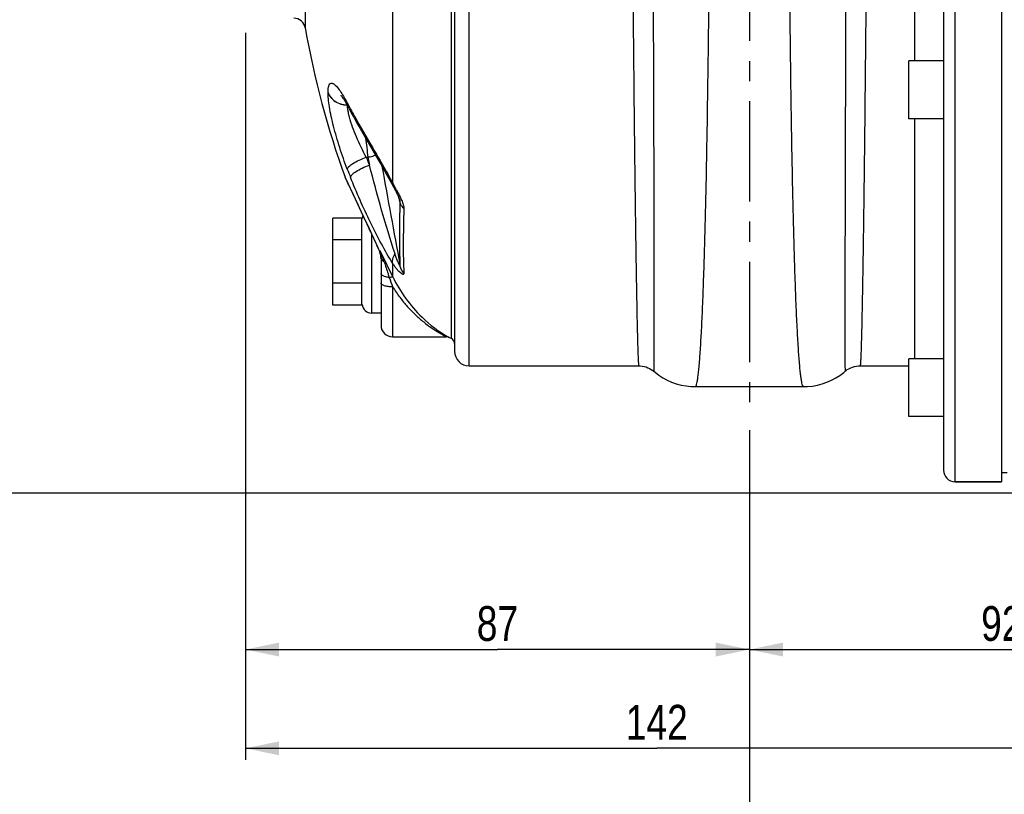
# Model space of a CAD drawing. Header units: millimetres. Extents: x 0 to 841, y 0 to 594.
# Tile 3 of 11: x 97 to 267, y 206 to 339. Entities that reach past the tile are written whole.
import ezdxf

# ---------------------------------------------------------------- set-up
doc = ezdxf.new("R2010")
doc.units = ezdxf.units.MM
doc.header["$LTSCALE"] = 46.2
doc.linetypes.add('CENTER', pattern=[0.6, 0.375, -0.075, 0.075, -0.075])
doc.layers.get('0').update_dxf_attribs({"linetype": 'CONTINUOUS'})
for name, color, linetype in [('ASSI', 7, 'CONTINUOUS'), ('GEOM', 7, 'CONTINUOUS'), ('QUOTE', 7, 'CONTINUOUS')]:
    doc.layers.add(name, color=color, linetype=linetype)
doc.styles.get("Standard").update_dxf_attribs({"font": 'txt', "width": 0.8})
doc.dimstyles.new('DIMSTYLE_1', dxfattribs={"dimtxt": 6, "dimasz": 5.8, "dimexe": 1, "dimexo": 2, "dimgap": 0.75, "dimtad": 1, "dimdec": 3, "dimtxsty": 'Standard', "dimblk": '_FILLED', "dimblk1": '_FILLED', "dimblk2": '_FILLED', "dimcen": 0.09, "dimadec": 3, "dimazin": 2, "dimtp": 0.3, "dimtm": 0.3, "dimtfac": 1, "dimtdec": 3, "dimtofl": 0, "dimtmove": 0, "dimatfit": 3, "dimldrblk": '_FILLED', "dimfxl": 0, "dimtolj": 1, "dimarcsym": 0})
doc.dimstyles.new('DIMSTYLE_3', dxfattribs={"dimtxt": 6, "dimasz": 5.8, "dimexe": 1, "dimexo": 2, "dimgap": 0.75, "dimtad": 1, "dimdec": 3, "dimtxsty": 'Standard', "dimblk": '_FILLED', "dimblk1": '_FILLED', "dimblk2": '_FILLED', "dimcen": 0.09, "dimadec": 3, "dimazin": 2, "dimtp": 0.5, "dimtm": 0.5, "dimtfac": 1, "dimtdec": 3, "dimtofl": 0, "dimtmove": 0, "dimatfit": 3, "dimldrblk": '_FILLED', "dimfxl": 0, "dimtolj": 1, "dimarcsym": 0})

# ---------------------------------------------------------------- blocks, each defined once
blk = doc.blocks.new('_FILLED')
at = {"color": 0, "linetype": 'ByBlock'}
blk.add_solid([(0, 0), (-1, 0.207), (-1, -0.207)], dxfattribs=at)
blk = doc.blocks.new('*D7')
at = {"layer": 'QUOTE', "color": 2, "linetype": 'Continuous'}
for p, q in [((222.5, 267.63), (222.5, 228.61)), ((315, 249.51), (315, 228.61)), ((222.5, 230.61), (268.75, 230.61)), ((315, 230.61), (268.75, 230.61))]:
    blk.add_line(p, q, dxfattribs=at)
at = {"layer": 'QUOTE', "color": 2, "linetype": 'Continuous', "xscale": 5.8, "yscale": 5.8, "zscale": 5.8, "rotation": 180}
blk.add_blockref('_FILLED', (222.5, 230.61), dxfattribs=at)
at = {"layer": 'QUOTE', "color": 2, "linetype": 'Continuous', "xscale": 5.8, "yscale": 5.8, "zscale": 5.8}
blk.add_blockref('_FILLED', (315, 230.61), dxfattribs=at)
at = {"layer": 'QUOTE', "color": 2, "linetype": 'Continuous', "insert": (268.75, 238.11), "char_height": 6, "width": 22.65, "attachment_point": 2, "line_spacing_factor": 0.9}
blk.add_mtext('92,5', dxfattribs=at)
blk = doc.blocks.new('*D8')
at = {"layer": 'QUOTE', "color": 2, "linetype": 'Continuous'}
for p, q in [((135.5, 337.09), (135.5, 228.61)), ((222.5, 268.49), (222.5, 228.61)), ((135.5, 230.61), (179, 230.61)), ((222.5, 230.61), (179, 230.61))]:
    blk.add_line(p, q, dxfattribs=at)
at = {"layer": 'QUOTE', "color": 2, "linetype": 'Continuous', "xscale": 5.8, "yscale": 5.8, "zscale": 5.8, "rotation": 180}
blk.add_blockref('_FILLED', (135.5, 230.61), dxfattribs=at)
at = {"layer": 'QUOTE', "color": 2, "linetype": 'Continuous', "xscale": 5.8, "yscale": 5.8, "zscale": 5.8}
blk.add_blockref('_FILLED', (222.5, 230.61), dxfattribs=at)
at = {"layer": 'QUOTE', "color": 2, "linetype": 'Continuous', "insert": (179, 238.11), "char_height": 6, "width": 13.2, "attachment_point": 2, "line_spacing_factor": 0.9}
blk.add_mtext('87', dxfattribs=at)
blk = doc.blocks.new('*D9')
at = {"layer": 'QUOTE', "color": 2, "linetype": 'Continuous'}
for p, q in [((135.5, 337.09), (135.5, 211.56)), ((277.5, 253.59), (277.5, 211.56)), ((135.5, 213.56), (206.5, 213.56)), ((277.5, 213.56), (206.5, 213.56))]:
    blk.add_line(p, q, dxfattribs=at)
at = {"layer": 'QUOTE', "color": 2, "linetype": 'Continuous', "xscale": 5.8, "yscale": 5.8, "zscale": 5.8, "rotation": 180}
blk.add_blockref('_FILLED', (135.5, 213.56), dxfattribs=at)
at = {"layer": 'QUOTE', "color": 2, "linetype": 'Continuous', "xscale": 5.8, "yscale": 5.8, "zscale": 5.8}
blk.add_blockref('_FILLED', (277.5, 213.56), dxfattribs=at)
at = {"layer": 'QUOTE', "color": 2, "linetype": 'Continuous', "insert": (206.5, 221.06), "char_height": 6, "width": 16.8, "attachment_point": 2, "line_spacing_factor": 0.9}
blk.add_mtext('142', dxfattribs=at)
blk = doc.blocks.new('*D11')
at = {"layer": 'QUOTE', "color": 2, "linetype": 'Continuous'}
for p, q in [((403.5, 248.59), (403.5, 195.84)), ((222.5, 244.72), (222.5, 195.84)), ((222.5, 197.84), (313, 197.84)), ((403.5, 197.84), (313, 197.84))]:
    blk.add_line(p, q, dxfattribs=at)
at = {"layer": 'QUOTE', "color": 2, "linetype": 'Continuous', "xscale": 5.8, "yscale": 5.8, "zscale": 5.8, "rotation": 180}
blk.add_blockref('_FILLED', (222.5, 197.84), dxfattribs=at)
at = {"layer": 'QUOTE', "color": 2, "linetype": 'Continuous', "xscale": 5.8, "yscale": 5.8, "zscale": 5.8}
blk.add_blockref('_FILLED', (403.5, 197.84), dxfattribs=at)
at = {"layer": 'QUOTE', "color": 2, "linetype": 'Continuous', "insert": (313, 205.34), "char_height": 6, "width": 12.6, "attachment_point": 2, "line_spacing_factor": 0.9}
blk.add_mtext('181', dxfattribs=at)
blk = doc.blocks.new('*D14')
at = {"layer": 'QUOTE', "color": 2, "linetype": 'Continuous'}
for p, q in [((126.43, 363.59), (85.95, 363.59)), ((87.95, 363.59), (87.95, 310.59)), ((87.95, 257.59), (87.95, 310.59)), ((273.5, 257.59), (85.95, 257.59))]:
    blk.add_line(p, q, dxfattribs=at)
at = {"layer": 'QUOTE', "color": 2, "linetype": 'Continuous', "xscale": 5.8, "yscale": 5.8, "zscale": 5.8}
for p, rotation in [((87.95, 363.59), 90), ((87.95, 257.59), 270)]:
    blk.add_blockref('_FILLED', p, dxfattribs=dict(at, rotation=rotation))
at = {"layer": 'QUOTE', "color": 2, "linetype": 'Continuous', "insert": (80.45, 310.59), "char_height": 6, "width": 16.2, "attachment_point": 2, "rotation": 90, "line_spacing_factor": 0.9}
blk.add_mtext('106', dxfattribs=at)
blk = doc.blocks.new('*D16')
at = {"layer": 'QUOTE', "color": 2, "linetype": 'Continuous'}
for p, q in [((201, 486.59), (69.66, 486.59)), ((71.66, 486.59), (71.66, 372.09)), ((71.66, 257.59), (71.66, 372.09)), ((273.5, 257.59), (69.66, 257.59))]:
    blk.add_line(p, q, dxfattribs=at)
at = {"layer": 'QUOTE', "color": 2, "linetype": 'Continuous', "xscale": 5.8, "yscale": 5.8, "zscale": 5.8}
for p, rotation in [((71.66, 486.59), 90), ((71.66, 257.59), 270)]:
    blk.add_blockref('_FILLED', p, dxfattribs=dict(at, rotation=rotation))
at = {"layer": 'QUOTE', "color": 2, "linetype": 'Continuous', "insert": (64.16, 372.09), "char_height": 6, "width": 19.8, "attachment_point": 2, "rotation": 90, "line_spacing_factor": 0.9}
blk.add_mtext('229', dxfattribs=at)

msp = doc.modelspace()

# ---------------------------------------------------------------- linework, layer by layer
at = {"layer": 'ASSI', "color": 2, "linetype": 'CENTER'}
msp.add_line((222.5042, 491.5915), (222.5042, 271.6278), dxfattribs=at)
at = {"layer": 'ASSI', "color": 7, "linetype": 'Continuous'}
for p, q in [((266.0042, 467.5915), (266.0042, 259.5915)), ((250.0042, 322.2366), (250.0042, 332.2366)), ((256.0042, 332.2366), (250.0042, 332.2366)), ((256.0042, 322.2366), (250.0042, 322.2366)), ((160.9042, 284.5915), (170.2135, 284.5915)), ((170.6247, 284.5031), (170.9971, 284.3395)), ((256.0042, 280.8229), (250.0042, 280.8229)), ((250.0042, 270.8241), (250.0042, 280.8218)), ((174.1042, 279.5915), (203.4034, 279.5915)), ((241.605, 279.5915), (250.0042, 279.5915)), ((256.0042, 270.8229), (250.0042, 270.8229)), ((267.0042, 261.0915), (266.0042, 261.0915)), ((258.0042, 259.5915), (266.0042, 259.5915))]:
    msp.add_line(p, q, dxfattribs=at)
msp.add_arc((293.6042, 363.5915), 150, 189.849027, 200.063168, dxfattribs=at)
at = {"layer": 'GEOM', "color": 9, "linetype": 'Continuous'}
for p, q in [((258.0042, 259.5915), (258.0042, 467.5915)), ((174.1042, 279.5915), (174.1042, 447.5915)), ((170.9971, 442.8435), (170.9971, 284.3395)), ((145.8149, 389.2494), (145.8149, 337.9336)), ((160.9198, 311.1189), (160.9198, 349.7513)), ((153.5651, 324.0293), (153.6264, 323.9164)), ((156.3601, 315.6093), (156.6453, 315.6095)), ((156.6453, 315.6095), (156.8926, 314.2519)), ((152.7164, 312.1126), (152.7069, 312.1331)), ((153.0401, 311.4117), (152.7164, 312.1126)), ((153.2984, 310.8534), (153.0401, 311.4117)), ((162.0284, 308.495), (161.8858, 309.0675)), ((162.076, 308.3038), (162.0284, 308.495)), ((162.1011, 308.2031), (162.076, 308.3038)), ((162.1622, 307.9576), (162.1011, 308.2031)), ((156.0383, 304.999), (155.9196, 305.2503)), ((156.0758, 304.9197), (156.0383, 304.999)), ((156.8818, 303.221), (156.8573, 303.2723)), ((156.8746, 303.2173), (156.8574, 303.2723)), ((157.3042, 288.6915), (157.3042, 302.3082)), ((158.7028, 299.2371), (158.7029, 299.4797)), ((158.7029, 299.4797), (158.8851, 299.1049)), ((160.919, 294.9572), (160.9195, 297.2794)), ((160.9041, 293.2189), (160.9042, 284.5915)), ((170.4723, 284.5878), (170.608, 284.5122)), ((170.608, 284.5122), (170.6247, 284.5031))]:
    msp.add_line(p, q, dxfattribs=at)
at = {"layer": 'GEOM', "color": 7, "linetype": 'Continuous'}
for p, q in [((256.0042, 465.5915), (256.0042, 261.5915)), ((171.6042, 445.0915), (171.6042, 282.0915)), ((251.0042, 394.9464), (251.0042, 332.2366)), ((153.2641, 324.2034), (153.2644, 324.2028)), ((153.3252, 324.0878), (153.2644, 324.2028)), ((251.0042, 322.2366), (251.0044, 280.8229)), ((152.7691, 311.9823), (152.7069, 312.1331)), ((152.7695, 311.9815), (154.4343, 308.3944)), ((160.7035, 311.1174), (161.3754, 309.8483)), ((161.3754, 309.8483), (161.4873, 309.6336)), ((154.4343, 308.3944), (155.8277, 305.4265)), ((150.6042, 290.086), (150.6042, 305.0971)), ((155.6042, 305.0971), (150.6042, 305.0971)), ((155.6042, 290.086), (155.6042, 305.0971)), ((155.8277, 305.4265), (157.0841, 302.7757)), ((157.0841, 302.7757), (157.5023, 301.8847)), ((155.6042, 301.3443), (150.6042, 301.3443)), ((157.5023, 301.8847), (157.7723, 301.3017)), ((157.7723, 301.3017), (158.0303, 300.7378)), ((158.0303, 300.7378), (158.272, 300.2015)), ((158.5924, 299.4725), (158.6611, 299.3122)), ((158.7806, 298.9749), (158.8275, 298.7903)), ((158.8275, 298.7903), (158.8642, 298.597)), ((158.9026, 298.1854), (158.9042, 298.0853)), ((158.9042, 298.2696), (158.9042, 286.5915)), ((155.6042, 293.8387), (150.6042, 293.8387)), ((155.6042, 290.086), (150.6042, 290.086)), ((158.9042, 288.6915), (157.3042, 288.6915)), ((203.4034, 279.5915), (203.4039, 279.5915)), ((241.605, 279.5915), (241.6045, 279.5915)), ((213.1777, 275.9915), (231.8306, 275.9915)), ((266.0042, 259.5915), (258.0042, 259.5915))]:
    msp.add_line(p, q, dxfattribs=at)
for points in [[(151.9619, 326.2848), (151.9577, 326.2889), (151.9623, 326.2839), (151.9932, 326.2495), (152.0489, 326.1829), (152.124, 326.0868), (152.2175, 325.9597), (152.3288, 325.7996), (152.4542, 325.6096)], [(152.4542, 325.6096), (152.5931, 325.3891), (152.7449, 325.1371), (152.907, 324.857), (153.078, 324.5499), (153.2641, 324.2034)], [(153.8184, 323.169), (154.1848, 322.5), (154.7391, 321.5032), (155.2835, 320.5393), (155.8131, 319.6134), (156.3297, 318.7192), (156.8418, 317.8391), (158.3508, 315.261)], [(158.3508, 315.261), (158.8429, 314.4168), (159.3269, 313.5795), (159.8003, 312.7502), (160.2603, 311.9294), (160.7035, 311.1174)], [(161.4873, 309.6336), (161.5945, 309.4247), (161.6464, 309.3222), (161.6969, 309.2212), (161.746, 309.1214), (161.7935, 309.0232), (161.8392, 308.9269), (161.8829, 308.8327), (161.9244, 308.7409), (161.9633, 308.6522), (161.999, 308.5676), (162.0314, 308.4878), (162.0598, 308.4141), (162.0836, 308.349), (162.0972, 308.3094)], [(162.0972, 308.3094), (162.1026, 308.2933), (162.1164, 308.249), (162.1248, 308.2195), (162.1273, 308.21)], [(158.272, 300.2015), (158.4923, 299.7033), (158.5924, 299.4725)], [(158.6612, 299.3121), (158.7243, 299.15), (158.7806, 298.9749)], [(158.8642, 298.597), (158.8896, 298.3951), (158.9026, 298.1854)], [(170.4949, 284.5511), (170.5054, 284.548), (170.5383, 284.5373)], [(170.5383, 284.5373), (170.5691, 284.5261), (170.5975, 284.5148), (170.6241, 284.5033)], [(203.4295, 279.5914), (203.6102, 279.5862), (203.9715, 279.5509), (204.3207, 279.4848), (204.6553, 279.3903), (204.9733, 279.2702), (205.2731, 279.127), (205.5534, 278.9637), (205.8124, 278.7835), (205.993, 278.6386)], [(239.0154, 278.6386), (239.1396, 278.7402), (239.3985, 278.927), (239.6793, 279.0968), (239.9801, 279.2462), (240.2993, 279.3722), (240.6356, 279.4721), (240.9866, 279.5434), (241.3497, 279.5834), (241.5794, 279.5914)], [(205.993, 278.6386), (206.1998, 278.4667), (206.8575, 277.9728), (207.5572, 277.5245), (208.2978, 277.1253), (209.0747, 276.7801), (209.8795, 276.4944), (210.7068, 276.2709), (211.5528, 276.1114), (212.4096, 276.0182), (213.177, 275.9916)], [(231.8313, 275.9916), (232.5503, 276.0149), (233.4074, 276.1044), (234.2541, 276.2601), (235.0825, 276.48), (235.8887, 276.7623), (236.6674, 277.1042), (237.4102, 277.5005), (238.1124, 277.9462), (238.7728, 278.4379), (239.0154, 278.6386)]]:
    msp.add_lwpolyline(points, dxfattribs=at)
for centre, radius, start, end in [((143.8444, 337.5915), 2, 9.849027, 90), ((293.6042, 363.5915), 150, 189.849027, 200.063168), ((233.7532, 366.6691), 91.0046, 207.898235, 208.554605), ((157.3042, 304.7915), 1.7, 154.116689, 172.5), ((157.3042, 290.3915), 1.7, 187.5, 270), ((160.9042, 286.5915), 2, 180, 270), ((170.2131, 283.5917), 1, 65.698243, 89.976397), ((170.6042, 283.42), 1, 0, 66.860277), ((174.1042, 282.0915), 2.5, 180, 270), ((258.0042, 261.5915), 2, 180, 270)]:
    msp.add_arc(centre, radius, start, end, dxfattribs=at)
at = {"layer": 'GEOM', "color": 9, "linetype": 'Continuous'}
for centre, radius, start, end in [((232.2438, 366.6999), 89.5049, 207.815975, 208.472775), ((282.4335, 394.0329), 146.6546, 208.561791, 209.127415), ((331.6376, 339.516), 176.6178, 186.704521, 187.779264), ((285.5638, 365.5106), 138.5054, 201.117636, 201.720817), ((285.3896, 364.636), 141.8337, 201.117609, 201.72079), ((255.4519, 362.9077), 107.7886, 208.715817, 208.997869), ((894.8161, 654.3179), 817.2003, 204.8531589, 205.2868679), ((-108.5029, 160.9663), 308.4366, 28.890859, 29.032902), ((872.2128, 643.6434), 792.2032, 205.3135548, 205.4454281), ((-17.7702, 220.1723), 193.3918, 25.205997, 25.431539), ((96.3056, 272.4511), 67.9042, 23.60978, 24.039306), ((115.7425, 280.9417), 46.6937, 23.067589, 23.61554), ((159.0436, 299.475), 0.4157, 203.080134, 214.940436), ((143.7196, 292.6369), 16.4718, 22.861403, 24.545823), ((155.0425, 298.2444), 3.8632, 12.241311, 18.647725), ((155.071, 298.25), 3.8342, 8.139463, 12.249537), ((155.4985, 298.0929), 3.4052, 6.688009, 8.914051), ((155.1302, 298.2585), 3.7743, 4.097588, 8.140156), ((155.4366, 298.0857), 3.4675, 1.81751, 6.686832), ((851.9587, 636.3911), 770.7872, 205.9500033, 206.2933919), ((155.273, 298.2685), 3.6312, 0.018175, 4.100522), ((142.8078, 292.2449), 17.4643, 17.594786, 22.88449), ((155.4, 298.0844), 3.5042, 359.999739, 1.819782), ((159.4933, 298.27), 0.5892, 180.040164, 188.954252), ((201.8361, 308.7273), 43.7715, 198.492407, 200.750195)]:
    msp.add_arc(centre, radius, start, end, dxfattribs=at)
for points, knots in [([(213.1771, 275.9915), (213.2235, 275.9916), (213.3219, 276.1432), (213.4, 276.4164), (213.5062, 276.8981), (213.604, 277.5491), (213.7075, 278.3903), (213.8552, 279.8711), (214.0304, 282.1696), (214.224, 285.4472), (214.4107, 289.3972), (214.5881, 293.9863), (214.7547, 299.1764), (214.9094, 304.9243), (215.0514, 311.1821), (215.1802, 317.8975), (215.3382, 327.6014), (215.4987, 340.4284), (215.6417, 356.3525), (215.7445, 372.5981), (215.8144, 388.6237), (215.8581, 403.895), (215.8818, 417.9031), (215.8885, 430.1809), (215.882, 440.3194), (215.8566, 447.9805), (215.8283, 452.2243), (215.7985, 453.8854)], [0, 0, 0, 0, 0.00078116, 0.00246681, 0.00516408, 0.00888882, 0.01364086, 0.01941385, 0.03397963, 0.05247394, 0.07474688, 0.10061533, 0.12986532, 0.16225415, 0.19751253, 0.23534696, 0.27544219, 0.36106164, 0.4515197, 0.54380243, 0.63483439, 0.72158154, 0.80115256, 0.87089536, 0.92848543, 0.97200348, 1, 1, 1, 1]), ([(231.8312, 275.9915), (231.7849, 275.9916), (231.6865, 276.1432), (231.6084, 276.4164), (231.5021, 276.8981), (231.4043, 277.5491), (231.3008, 278.3903), (231.1532, 279.8712), (230.9779, 282.1697), (230.7843, 285.4474), (230.5976, 289.3975), (230.4202, 293.9867), (230.2537, 299.1769), (230.0989, 304.9249), (229.957, 311.1828), (229.8281, 317.8984), (229.6701, 327.6025), (229.5096, 340.4296), (229.3667, 356.3539), (229.2639, 372.5997), (229.194, 388.6254), (229.1502, 403.8968), (229.1266, 417.9049), (229.1196, 430.1826), (229.1268, 440.3208), (229.1507, 447.9816), (229.1815, 452.2251), (229.2112, 453.886)], [0, 0, 0, 0, 0.00078117, 0.00246685, 0.00516417, 0.00888897, 0.0136411, 0.0194142, 0.03398025, 0.0524749, 0.07474824, 0.10061715, 0.12986764, 0.162257, 0.19751595, 0.23535095, 0.27544676, 0.36106733, 0.45152636, 0.54380982, 0.63484218, 0.72158929, 0.80115981, 0.87090157, 0.92849007, 0.97200601, 1, 1, 1, 1]), ([(205.7796, 449.0399), (205.752, 447.8218), (205.7267, 444.4319), (205.6945, 437.9944), (205.6822, 428.958), (205.6838, 417.6413), (205.7033, 404.443), (205.7376, 389.8283), (205.7833, 374.3122), (205.8356, 358.4413), (205.8889, 342.7749), (205.9308, 330.0985), (205.9603, 320.4724), (205.9794, 313.7902), (205.9955, 307.5532), (206.0082, 301.8164), (206.0176, 296.6304), (206.0236, 292.0409), (206.0257, 288.6081), (206.0255, 286.19), (206.0246, 284.6322), (206.023, 283.2502), (206.0206, 282.0469), (206.0174, 281.025), (206.0142, 280.2878), (206.0112, 279.7906), (206.0091, 279.487), (206.0065, 279.2317), (206.005, 279.0192), (206.0003, 278.8644), (206.0028, 278.732), (205.992, 278.693), (205.9984, 278.634), (205.993, 278.6386)], [0, 0, 0, 0, 0.021451, 0.05967856, 0.11333765, 0.18053889, 0.25891353, 0.34569896, 0.43783737, 0.53208179, 0.62511241, 0.71365285, 0.75525557, 0.79458505, 0.83129495, 0.86506034, 0.89558401, 0.92259713, 0.94585998, 0.95602038, 0.96516834, 0.97328487, 0.98035204, 0.98635301, 0.99127564, 0.99332919, 0.99510911, 0.99661413, 0.99784363, 0.99879723, 0.99947458, 0.99987539, 1, 1, 1, 1]), ([(239.2288, 449.0399), (239.2564, 447.8218), (239.2816, 444.4319), (239.3138, 437.9944), (239.3261, 428.958), (239.3246, 417.6412), (239.305, 404.4429), (239.2707, 389.8281), (239.225, 374.312), (239.1728, 358.4411), (239.1195, 342.7747), (239.0775, 330.0983), (239.048, 320.4721), (239.029, 313.79), (239.0129, 307.553), (239.0001, 301.8162), (238.9907, 296.6302), (238.9848, 292.0407), (238.9827, 288.6079), (238.9828, 286.1898), (238.9837, 284.6321), (238.9854, 283.25), (238.9878, 282.0467), (238.9909, 281.0249), (238.9941, 280.2877), (238.9971, 279.7906), (238.9992, 279.487), (239.0018, 279.2316), (239.0034, 279.0192), (239.008, 278.8643), (239.0055, 278.7319), (239.0164, 278.693), (239.01, 278.634), (239.0154, 278.6386)], [0, 0, 0, 0, 0.02145105, 0.05967874, 0.11333797, 0.18053937, 0.25891423, 0.34569989, 0.43783847, 0.53208306, 0.62511379, 0.71365432, 0.75525698, 0.79458649, 0.83129635, 0.8650616, 0.89558528, 0.92259824, 0.94586094, 0.95602136, 0.96516933, 0.97328561, 0.98035271, 0.98635368, 0.99127606, 0.99332953, 0.99510947, 0.99661459, 0.99784405, 0.99879753, 0.99947472, 0.99987541, 1, 1, 1, 1]), ([(202.1507, 446.7487), (202.129, 446.2569), (202.0963, 445.0336), (202.0386, 441.6586), (201.9951, 435.7701), (201.9696, 426.86), (201.9772, 410.8995), (202.0474, 392.8178), (202.1615, 373.2487), (202.2721, 357.7106), (202.3993, 342.3786), (202.5177, 329.9756), (202.6179, 320.5583), (202.6928, 314.0213), (202.7685, 307.9197), (202.8441, 302.3069), (202.9195, 297.2322), (202.9939, 292.7403), (203.057, 289.3797), (203.1073, 287.0117), (203.1429, 285.4855), (203.1777, 284.1308), (203.2118, 282.9506), (203.245, 281.9476), (203.2772, 281.124), (203.3048, 280.5502), (203.3273, 280.1831), (203.3425, 279.9748), (203.3573, 279.8162), (203.371, 279.6944), (203.3844, 279.6355), (203.3943, 279.5915), (203.4034, 279.5915)], [0, 0, 0, 0, 0.00883399, 0.02195786, 0.06057505, 0.11450276, 0.18185248, 0.34698639, 0.43898318, 0.53302867, 0.625827, 0.71412607, 0.75561224, 0.79483137, 0.83143987, 0.86511546, 0.89556265, 0.92251503, 0.94573464, 0.95588026, 0.96501846, 0.97313049, 0.98019817, 0.98620509, 0.99113955, 0.99499074, 0.99650707, 0.99774981, 0.9987188, 0.99941423, 0.99983755, 1, 1, 1, 1]), ([(242.8577, 446.7487), (242.8794, 446.2569), (242.9121, 445.0336), (242.9697, 441.6585), (243.0132, 435.7701), (243.0387, 426.8599), (243.0311, 410.8993), (242.9609, 392.8175), (242.8468, 373.2482), (242.7363, 357.71), (242.609, 342.378), (242.4906, 329.9749), (242.3904, 320.5576), (242.3155, 314.0207), (242.2399, 307.919), (242.1642, 302.3063), (242.0889, 297.2317), (242.0144, 292.7398), (241.9514, 289.3792), (241.901, 287.0112), (241.8655, 285.485), (241.8306, 284.1304), (241.7965, 282.9503), (241.7633, 281.9473), (241.7311, 281.1238), (241.7035, 280.5501), (241.681, 280.1829), (241.6659, 279.9747), (241.651, 279.8162), (241.6373, 279.6943), (241.6239, 279.6355), (241.614, 279.5915), (241.605, 279.5915)], [0, 0, 0, 0, 0.00883402, 0.02195796, 0.06057543, 0.11450353, 0.18185374, 0.34698883, 0.43898617, 0.53303212, 0.6258308, 0.71413008, 0.75561619, 0.7948353, 0.83144374, 0.86511905, 0.89556608, 0.92251818, 0.94573735, 0.9558829, 0.9650209, 0.97313255, 0.98020007, 0.98620677, 0.99114077, 0.99499173, 0.99650801, 0.99775058, 0.99871932, 0.9994145, 0.99983762, 1, 1, 1, 1]), ([(149.7481, 326.796), (149.748, 327.0545), (149.7621, 327.4143), (149.8507, 327.8481), (149.9498, 328.1295), (150.1216, 328.3508), (150.359, 328.3944), (150.5441, 328.3517), (150.7427, 328.2463), (151.0559, 328.0037), (151.4758, 327.5384), (152.002, 326.8072), (152.3519, 326.2366), (152.5365, 325.9194)], [0, 0, 0, 0, 0.1489167, 0.20654507, 0.25356119, 0.32219793, 0.35279274, 0.38745453, 0.42973352, 0.48137636, 0.6149025, 0.78865288, 1, 1, 1, 1]), ([(153.0811, 313.5357), (152.608, 314.7607), (151.7429, 317.2171), (150.7028, 320.8046), (150.0765, 323.6245), (149.8033, 325.5785), (149.748, 326.4191), (149.7481, 326.796)], [0, 0, 0, 0, 0.2870704, 0.56888116, 0.81621064, 0.91762224, 1, 1, 1, 1]), ([(149.7484, 326.785), (149.8543, 326.4744), (150.1903, 325.8749), (151.2353, 324.9365), (152.326, 324.6232), (153.0421, 324.6119)], [0, 0, 0, 0, 0.23656129, 0.48366094, 1, 1, 1, 1]), ([(149.7485, 326.8006), (149.8541, 326.491), (150.189, 325.8933), (151.2306, 324.957), (152.3175, 324.643), (153.0319, 324.63)], [0, 0, 0, 0, 0.23648056, 0.48353749, 1, 1, 1, 1]), ([(152.5365, 325.9194), (152.5816, 325.8418), (152.7684, 325.5163), (152.9479, 325.1865), (153.0811, 324.934)], [0, 0, 0, 0, 0.23920954, 1, 1, 1, 1]), ([(153.0811, 324.934), (153.0824, 324.8692), (153.1008, 324.6174), (153.1767, 324.3693), (153.2641, 324.2034)], [0, 0, 0, 0, 0.25691148, 1, 1, 1, 1]), ([(153.1507, 323.9586), (153.1448, 324.0059), (153.124, 324.1838), (153.1107, 324.3626), (153.1068, 324.494)], [0, 0, 0, 0, 0.26607523, 1, 1, 1, 1]), ([(153.2231, 323.4958), (153.2158, 323.5358), (153.1886, 323.6895), (153.1653, 323.844), (153.1507, 323.9586)], [0, 0, 0, 0, 0.25990545, 1, 1, 1, 1]), ([(153.4502, 322.4979), (153.4271, 322.585), (153.3421, 322.9155), (153.2683, 323.2489), (153.2231, 323.4958)], [0, 0, 0, 0, 0.26414333, 1, 1, 1, 1]), ([(153.6264, 323.9164), (153.6277, 323.8499), (153.6468, 323.592), (153.7265, 323.3379), (153.8183, 323.1692)], [0, 0, 0, 0, 0.25739347, 1, 1, 1, 1]), ([(156.3601, 315.6093), (155.7295, 316.745), (154.631, 318.9907), (153.7581, 321.3404), (153.4502, 322.4979)], [0, 0, 0, 0, 0.5202829, 1, 1, 1, 1]), ([(154.3249, 322.6483), (155.345, 320.817), (156.9707, 318.0339), (159.211, 314.2153), (160.3585, 312.1852), (160.9198, 311.1189)], [0, 0, 0, 0, 0.47346065, 0.72785636, 1, 1, 1, 1]), ([(153.0811, 313.5357), (153.0849, 313.6065), (153.159, 313.7715), (153.4713, 314.1262), (154.1357, 314.5931), (155.1499, 315.1326), (155.9378, 315.4574), (156.36, 315.6095)], [0, 0, 0, 0, 0.05361713, 0.13056561, 0.3572466, 0.66057802, 1, 1, 1, 1]), ([(156.6453, 315.6095), (156.7631, 315.6295), (157.2036, 315.7154), (157.6389, 315.8365), (157.9448, 315.959)], [0, 0, 0, 0, 0.26623279, 1, 1, 1, 1]), ([(153.6264, 312.1457), (153.6302, 312.2166), (153.704, 312.3822), (154.0148, 312.7398), (154.6764, 313.2132), (155.6867, 313.7627), (156.4718, 314.0955), (156.8926, 314.2519)], [0, 0, 0, 0, 0.05368756, 0.13078511, 0.35768862, 0.66096415, 1, 1, 1, 1]), ([(161.3136, 298.9292), (160.4915, 301.4307), (158.9632, 306.5245), (157.5655, 311.6543), (156.8926, 314.2519)], [0, 0, 0, 0, 0.49528472, 1, 1, 1, 1]), ([(160.9195, 297.2794), (160.2204, 298.3747), (158.8874, 300.7027), (156.3721, 305.6234), (154.6796, 309.5019), (153.6264, 312.1457)], [0, 0, 0, 0, 0.23515696, 0.48498074, 1, 1, 1, 1]), ([(160.9195, 311.1194), (160.906, 311.0817), (160.8672, 310.9509), (160.8732, 310.7994), (160.9185, 310.7133)], [0, 0, 0, 0, 0.2918305, 1, 1, 1, 1]), ([(162.1622, 307.9576), (162.1108, 305.9195), (162.0505, 302.2669), (162.0967, 298.6132), (162.1622, 297.0004)], [0, 0, 0, 0, 0.55813611, 1, 1, 1, 1]), ([(162.1273, 308.2098), (162.1326, 308.1887), (162.1495, 308.1162), (162.1631, 308.0422), (162.1637, 307.9895)], [0, 0, 0, 0, 0.29268013, 1, 1, 1, 1]), ([(162.8411, 306.7346), (162.7559, 306.8226), (162.45, 307.1789), (162.2372, 307.6188), (162.1622, 307.9576)], [0, 0, 0, 0, 0.26089457, 1, 1, 1, 1]), ([(162.4629, 308.179), (162.5728, 307.9231), (162.7505, 307.456), (162.8477, 306.9562), (162.8411, 306.7346)], [0, 0, 0, 0, 0.55667325, 1, 1, 1, 1]), ([(162.8411, 306.7346), (162.7791, 304.668), (162.7061, 300.9508), (162.7627, 297.2319), (162.8411, 295.5837)], [0, 0, 0, 0, 0.55613617, 1, 1, 1, 1]), ([(158.3202, 300.1128), (158.2303, 300.3146), (157.8654, 301.1241), (157.4913, 301.9294), (157.2073, 302.5328)], [0, 0, 0, 0, 0.2488514, 1, 1, 1, 1]), ([(158.8626, 298.6206), (158.8546, 298.6714), (158.8169, 298.8805), (158.7589, 299.0862), (158.7028, 299.2371)], [0, 0, 0, 0, 0.24208872, 1, 1, 1, 1]), ([(159.4551, 297.524), (159.3813, 297.566), (159.1422, 297.722), (158.9429, 297.9773), (158.9113, 298.1783)], [0, 0, 0, 0, 0.29426513, 1, 1, 1, 1]), ([(159.4551, 297.524), (159.6681, 296.8514), (159.9584, 295.9581), (160.2516, 295.0658), (160.3247, 294.8439)], [0, 0, 0, 0, 0.75122049, 1, 1, 1, 1]), ([(160.9195, 297.2791), (160.888, 297.3996), (160.8278, 297.9794), (161.0723, 298.5486), (161.3136, 298.9292)], [0, 0, 0, 0, 0.21654049, 1, 1, 1, 1]), ([(162.1622, 297.0004), (162.1636, 296.9858), (162.1639, 296.966), (162.1615, 296.9303), (162.1339, 296.9321), (162.1164, 296.9559), (162.0916, 296.9869), (162.0549, 297.048), (162.0062, 297.1381), (161.9477, 297.2588), (161.8878, 297.3905), (161.8278, 297.5297), (161.7472, 297.7244), (161.6484, 297.9765), (161.4938, 298.3942), (161.3844, 298.7136), (161.3136, 298.9292)], [0, 0, 0, 0, 0.01954073, 0.03036465, 0.03720074, 0.04982828, 0.0680925, 0.09074139, 0.14431043, 0.20472665, 0.26939955, 0.33700617, 0.4066527, 0.55023072, 0.69772529, 1, 1, 1, 1]), ([(162.8411, 295.5837), (162.8439, 295.5235), (162.8375, 295.4187), (162.7241, 295.3711), (162.6308, 295.3881), (162.5233, 295.4345), (162.3474, 295.5449), (162.1092, 295.7473), (161.8153, 296.0523), (161.5115, 296.4184), (161.2084, 296.8317), (161.015, 297.1263), (160.9195, 297.2794)], [0, 0, 0, 0, 0.061749, 0.08595973, 0.11639396, 0.15633682, 0.20573744, 0.32840445, 0.47530357, 0.63920974, 0.8152178, 1, 1, 1, 1]), ([(162.8412, 295.5838), (162.7552, 295.6861), (162.4409, 296.1095), (162.2356, 296.6142), (162.1622, 297.0004)], [0, 0, 0, 0, 0.25375193, 1, 1, 1, 1]), ([(160.3248, 294.8438), (160.1327, 294.8648), (159.7755, 294.9281), (159.2786, 295.0809), (158.9042, 295.3403), (158.9042, 295.5347)], [0, 0, 0, 0, 0.35216861, 0.64567809, 1, 1, 1, 1]), ([(160.3248, 294.8439), (160.4513, 294.8928), (160.6245, 294.9524), (160.8244, 294.9804), (160.8995, 294.9722), (160.9196, 294.9561)], [0, 0, 0, 0, 0.66118478, 0.8742871, 1, 1, 1, 1]), ([(160.919, 294.9572), (162.1897, 292.3769), (165.021, 288.4217), (168.8386, 285.5063), (170.4723, 284.5878)], [0, 0, 0, 0, 0.60547052, 1, 1, 1, 1]), ([(160.9041, 293.2187), (160.6485, 293.2187), (160.1706, 293.2495), (159.6124, 293.3616), (159.2528, 293.5057), (159.0298, 293.6341), (158.9042, 293.7917), (158.9042, 293.8914)], [0, 0, 0, 0, 0.34578601, 0.64557045, 0.76666758, 0.8651773, 1, 1, 1, 1]), ([(160.9041, 293.2189), (161.2927, 292.5996), (162.107, 291.4218), (163.4405, 289.8083), (164.8233, 288.3903), (166.2133, 287.1732), (167.3676, 286.3068), (168.2468, 285.7184), (168.8378, 285.3504), (169.2929, 285.0857), (169.6143, 284.9075), (169.8122, 284.7998), (169.975, 284.7155), (170.0949, 284.6492), (170.172, 284.6171), (170.2039, 284.5931), (170.2135, 284.5915)], [0, 0, 0, 0, 0.17078549, 0.33396205, 0.48841969, 0.63291387, 0.76511453, 0.82522907, 0.87998464, 0.92772476, 0.9481794, 0.96586045, 0.98031504, 0.99106652, 0.99771829, 1, 1, 1, 1])]:
    msp.add_open_spline(points, degree=3, knots=knots, dxfattribs=at)
for points in [[(159.0527, 314.0529), (160.0886, 308.3687), (161.1253, 302.6845), (162.1622, 297.0004)], [(161.5462, 309.9852), (161.7363, 309.6399), (161.9244, 309.2934), (162.1026, 308.9418)], [(162.1026, 308.9418), (162.2297, 308.691), (162.3519, 308.4374), (162.4629, 308.179)], [(162.1637, 307.9895), (162.1638, 307.9789), (162.1635, 307.9682), (162.1622, 307.9576)]]:
    msp.add_open_spline(points, degree=3, dxfattribs=at)

# ---------------------------------------------------------------- dimensions: what is measured, and where the dimension line sits
at = {"layer": 'QUOTE', "color": 2, "linetype": 'Continuous'}
for base, p1, p2, angle, dimstyle, picture, middle in [((71.6567, 257.5915), (203.0042, 486.5915), (275.5042, 257.5915), 270, 'DIMSTYLE_3', '*D16', (71.6567, 371.6915)), ((87.9539, 257.5915), (128.4324, 363.5915), (275.5042, 257.5915), 270, 'DIMSTYLE_1', '*D14', (87.9539, 310.1915)), ((135.5042, 230.6124), (222.5042, 270.4941), (135.5042, 339.0915), 180, 'DIMSTYLE_1', '*D8', (178.6042, 230.6124)), ((222.5042, 230.6124), (315.0042, 251.5075), (222.5042, 269.6278), 180, 'DIMSTYLE_1', '*D7', (268.3542, 230.6124))]:
    dim = msp.add_linear_dim(base=base, p1=p1, p2=p2, angle=angle, dimstyle=dimstyle, dxfattribs=at)
    dim.commit()
    dim.dimension.update_dxf_attribs({"geometry": picture, "text_midpoint": middle, "dimtype": 160})
for base, p1, p2, picture, middle in [((277.5042, 213.5609), (135.5042, 339.0915), (277.5042, 255.5915), '*D9', (206.1042, 213.5609)), ((403.5042, 197.8381), (222.5042, 246.7207), (403.5042, 250.5915), '*D11', (312.6042, 197.8381))]:
    dim = msp.add_linear_dim(base=base, p1=p1, p2=p2, dimstyle='DIMSTYLE_3', dxfattribs=at)
    dim.commit()
    dim.dimension.update_dxf_attribs({"geometry": picture, "text_midpoint": middle, "dimtype": 160})

doc.saveas('drawing.dxf')
